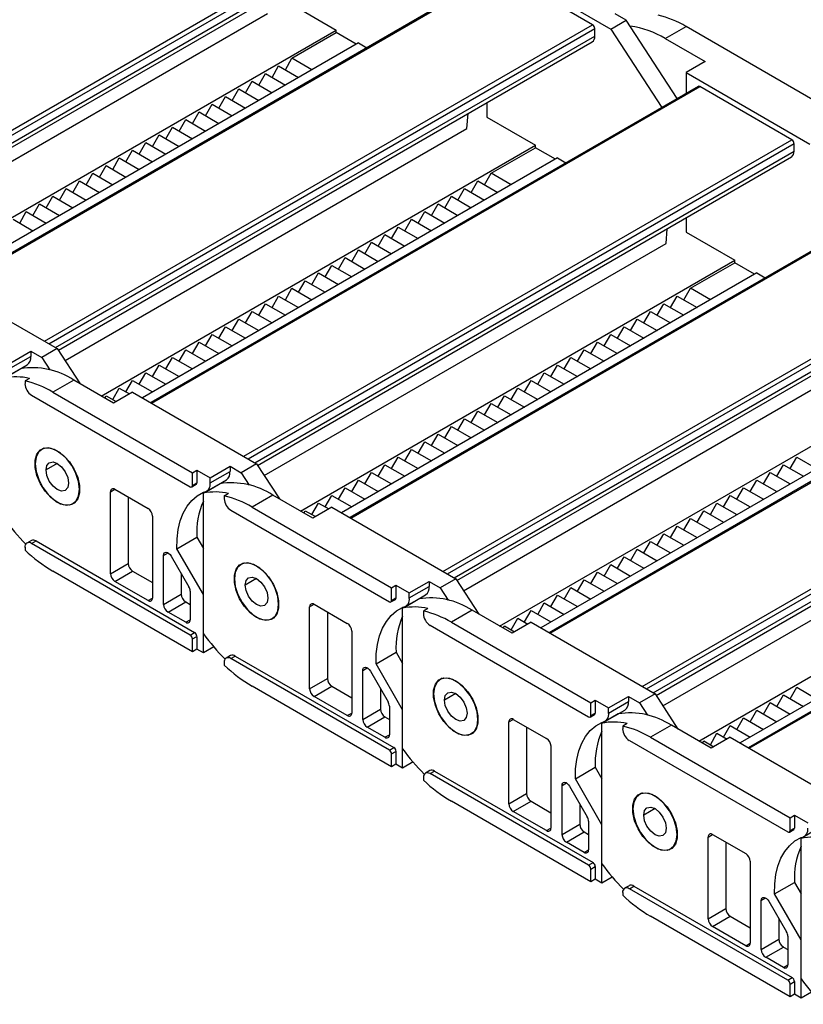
# Model space of a CAD drawing. Header units: millimetres. Extents: x 0 to 1537, y 0 to 1187.
# Tile 7 of 13: x 1048 to 1173, y 817 to 974. Entities that reach past the tile are written whole.
import ezdxf

# ---------------------------------------------------------------- set-up
doc = ezdxf.new("R2010")
doc.units = ezdxf.units.MM
doc.header["$LTSCALE"] = 5.5

msp = doc.modelspace()

# ---------------------------------------------------------------- linework, layer by layer
for p, q in [((1019.89, 941.03), (1107.43, 991.57)), ((1020.6, 940.62), (1107.78, 990.95)), ((1021.66, 940.01), (1107.78, 989.73)), ((1022.11, 939.59), (1107.37, 988.81)), ((1122.35, 983.93), (1142.15, 972.5)), ((1124.29, 981.71), (1036.85, 931.24)), ((1037, 931.15), (1124.54, 981.69)), ((1139.25, 973.2), (1124.54, 981.69)), ((1090.53, 976.83), (1098.31, 972.34)), ((1023.18, 937.95), (1087.35, 974.99)), ((1144.62, 973.93), (1142.85, 974.95)), ((1051.71, 922.66), (1139.25, 973.2)), ((1142.15, 972.5), (1144.62, 973.93)), ((1152.78, 961.42), (1144.62, 973.93)), ((1028.94, 932.29), (1098.31, 972.34)), ((1052.42, 922.25), (1139.6, 972.59)), ((1091.24, 967.85), (1098.31, 971.93)), ((1098.31, 971.93), (1098.31, 972.34)), ((1101.49, 970.09), (1098.31, 971.93)), ((1139.6, 971.36), (1139.6, 972.59)), ((1142.15, 972.5), (1150.31, 960)), ((1150.85, 970.99), (1154.17, 972.91)), ((1176.44, 960.05), (1154.17, 972.91)), ((1101.84, 970.3), (1035.52, 932.01)), ((1053.48, 921.64), (1139.6, 971.36)), ((1053.93, 921.22), (1139.19, 970.44)), ((1101.84, 970.3), (1103.18, 969.52)), ((1150.85, 970.99), (1157.21, 967.32)), ((1090.18, 966.01), (1091.24, 967.85)), ((1094.42, 966.01), (1091.24, 967.85)), ((1157.21, 967.32), (1154.17, 965.56)), ((1085.93, 963.56), (1086.99, 965.4)), ((1086.99, 965.4), (1090.18, 963.56)), ((1088.05, 964.78), (1089.11, 966.62)), ((1089.11, 966.62), (1092.3, 964.78)), ((1154.17, 965.56), (1154.17, 962.22)), ((1154.17, 965.56), (1173.97, 954.13)), ((1083.81, 962.34), (1084.87, 964.17)), ((1084.87, 964.17), (1088.05, 962.34)), ((1156.11, 963.34), (1068.67, 912.87)), ((1068.82, 912.78), (1156.36, 963.32)), ((1081.69, 961.11), (1082.75, 962.95)), ((1082.75, 962.95), (1085.93, 961.11)), ((1171.07, 954.83), (1156.36, 963.32)), ((1077.45, 958.66), (1078.51, 960.5)), ((1078.51, 960.5), (1081.69, 958.66)), ((1079.57, 959.89), (1080.63, 961.72)), ((1080.63, 961.72), (1083.81, 959.89)), ((1122.35, 960.72), (1122.35, 958.46)), ((1075.33, 957.44), (1076.39, 959.27)), ((1076.39, 959.27), (1079.57, 957.44)), ((1119.17, 956.62), (1119.36, 959)), ((1073.2, 956.21), (1074.27, 958.05)), ((1074.27, 958.05), (1077.45, 956.21)), ((1122.35, 958.46), (1130.13, 953.97)), ((1055, 919.58), (1119.17, 956.62)), ((1071.08, 954.99), (1072.14, 956.82)), ((1072.14, 956.82), (1075.33, 954.99)), ((1066.84, 952.54), (1067.9, 954.38)), ((1067.9, 954.38), (1071.08, 952.54)), ((1068.96, 953.76), (1070.02, 955.6)), ((1070.02, 955.6), (1073.2, 953.76)), ((1083.53, 904.29), (1171.07, 954.83)), ((1084.24, 903.88), (1171.42, 954.22)), ((1171.42, 952.99), (1171.42, 954.22)), ((1060.76, 913.92), (1130.13, 953.97)), ((1064.72, 951.31), (1065.78, 953.15)), ((1065.78, 953.15), (1068.96, 951.31)), ((1085.3, 903.27), (1171.42, 952.99)), ((1123.06, 949.48), (1130.13, 953.56)), ((1130.13, 953.56), (1130.13, 953.97)), ((1133.31, 951.72), (1130.13, 953.56)), ((1062.6, 950.09), (1063.66, 951.93)), ((1063.66, 951.93), (1066.84, 950.09)), ((1133.66, 951.93), (1067.34, 913.64)), ((1085.75, 902.85), (1171.01, 952.08)), ((1133.66, 951.93), (1135, 951.16)), ((1058.36, 947.64), (1059.42, 949.48)), ((1059.42, 949.48), (1062.6, 947.64)), ((1060.48, 948.86), (1061.54, 950.7)), ((1061.54, 950.7), (1064.72, 948.86)), ((1122, 947.64), (1123.06, 949.48)), ((1126.24, 947.64), (1123.06, 949.48)), ((1056.23, 946.42), (1057.29, 948.25)), ((1057.29, 948.25), (1060.48, 946.42)), ((1119.87, 946.42), (1120.93, 948.25)), ((1120.93, 948.25), (1124.12, 946.42)), ((1054.11, 945.19), (1055.17, 947.03)), ((1055.17, 947.03), (1058.36, 945.19)), ((1117.75, 945.19), (1118.81, 947.03)), ((1118.81, 947.03), (1122, 945.19)), ((1051.99, 943.97), (1053.05, 945.8)), ((1053.05, 945.8), (1056.23, 943.97)), ((1187.93, 944.97), (1100.49, 894.5)), ((1100.64, 894.41), (1188.18, 944.95)), ((1115.63, 943.97), (1116.69, 945.8)), ((1116.69, 945.8), (1119.87, 943.97)), ((1047.75, 941.52), (1048.81, 943.35)), ((1048.81, 943.35), (1051.99, 941.52)), ((1049.87, 942.74), (1050.93, 944.58)), ((1050.93, 944.58), (1054.11, 942.74)), ((1111.39, 941.52), (1112.45, 943.35)), ((1112.45, 943.35), (1115.63, 941.52)), ((1113.51, 942.74), (1114.57, 944.58)), ((1114.57, 944.58), (1117.75, 942.74)), ((1046.69, 942.13), (1049.87, 940.29)), ((1109.27, 940.29), (1110.33, 942.13)), ((1110.33, 942.13), (1113.51, 940.29)), ((1154.17, 942.35), (1154.17, 940.09)), ((1107.15, 939.07), (1108.21, 940.9)), ((1108.21, 940.9), (1111.39, 939.07)), ((1150.99, 938.25), (1151.18, 940.63)), ((1154.17, 940.09), (1161.95, 935.6)), ((1105.02, 937.84), (1106.09, 939.68)), ((1106.09, 939.68), (1109.27, 937.84)), ((1086.82, 901.21), (1150.99, 938.25)), ((1100.78, 935.39), (1101.84, 937.23)), ((1101.84, 937.23), (1105.02, 935.39)), ((1102.9, 936.62), (1103.96, 938.46)), ((1103.96, 938.46), (1107.15, 936.62)), ((1092.58, 895.56), (1161.95, 935.6)), ((1098.66, 934.17), (1099.72, 936.01)), ((1099.72, 936.01), (1102.9, 934.17)), ((1115.35, 885.92), (1202.89, 936.46)), ((1116.06, 885.52), (1203.24, 935.85)), ((1161.95, 935.19), (1161.95, 935.6)), ((1096.54, 932.94), (1097.6, 934.78)), ((1097.6, 934.78), (1100.78, 932.94)), ((1117.12, 884.9), (1203.24, 934.62)), ((1154.88, 931.11), (1161.95, 935.19)), ((1165.13, 933.35), (1161.95, 935.19)), ((1033.96, 932.91), (1053.76, 921.48)), ((1092.3, 930.5), (1093.36, 932.33)), ((1093.36, 932.33), (1096.54, 930.5)), ((1094.42, 931.72), (1095.48, 933.56)), ((1095.48, 933.56), (1098.66, 931.72)), ((1165.48, 933.56), (1099.16, 895.27)), ((1117.57, 884.49), (1202.83, 933.71)), ((1165.48, 933.56), (1166.82, 932.79)), ((1090.18, 929.27), (1091.24, 931.11)), ((1091.24, 931.11), (1094.42, 929.27)), ((1153.82, 929.27), (1154.88, 931.11)), ((1158.06, 929.27), (1154.88, 931.11)), ((1088.05, 928.05), (1089.11, 929.88)), ((1089.11, 929.88), (1092.3, 928.05)), ((1151.69, 928.05), (1152.75, 929.88)), ((1152.75, 929.88), (1155.94, 928.05)), ((1085.93, 926.82), (1086.99, 928.66)), ((1086.99, 928.66), (1090.18, 926.82)), ((1149.57, 926.82), (1150.63, 928.66)), ((1150.63, 928.66), (1153.81, 926.82)), ((1081.69, 924.37), (1082.75, 926.21)), ((1082.75, 926.21), (1085.93, 924.37)), ((1083.81, 925.6), (1084.87, 927.43)), ((1084.87, 927.43), (1088.05, 925.6)), ((1219.75, 926.61), (1132.31, 876.13)), ((1132.46, 876.05), (1220, 926.58)), ((1145.33, 924.37), (1146.39, 926.21)), ((1146.39, 926.21), (1149.57, 924.37)), ((1147.45, 925.6), (1148.51, 927.43)), ((1148.51, 927.43), (1151.69, 925.6)), ((1079.57, 923.15), (1080.63, 924.98)), ((1080.63, 924.98), (1083.81, 923.15)), ((1143.21, 923.15), (1144.27, 924.98)), ((1144.27, 924.98), (1147.45, 923.15)), ((1077.45, 921.92), (1078.51, 923.76)), ((1078.51, 923.76), (1081.69, 921.92)), ((1141.09, 921.92), (1142.15, 923.76)), ((1142.15, 923.76), (1145.33, 921.92)), ((1053.76, 921.48), (1051.28, 920.05)), ((1053.76, 921.48), (1057.43, 915.85)), ((1073.2, 919.47), (1074.27, 921.31)), ((1074.27, 921.31), (1077.45, 919.47)), ((1075.33, 920.7), (1076.39, 922.54)), ((1076.39, 922.54), (1079.57, 920.7)), ((1136.84, 919.47), (1137.91, 921.31)), ((1137.91, 921.31), (1141.09, 919.47)), ((1138.97, 920.7), (1140.03, 922.54)), ((1140.03, 922.54), (1143.21, 920.7)), ((1046.33, 919.23), (1049.52, 921.07)), ((1046.33, 918.42), (1049.52, 920.25)), ((1049.52, 921.07), (1049.52, 920.25)), ((1049.52, 921.07), (1051.28, 920.05)), ((1051.28, 920.05), (1052.57, 918.08)), ((1071.08, 918.25), (1072.14, 920.09)), ((1072.14, 920.09), (1075.33, 918.25)), ((1118.64, 882.84), (1182.81, 919.88)), ((1134.72, 918.25), (1135.78, 920.09)), ((1135.78, 920.09), (1138.97, 918.25)), ((1047.89, 918.28), (1045.27, 916.77)), ((1045.76, 917.05), (1048.94, 918.89)), ((1068.96, 917.02), (1070.02, 918.86)), ((1070.02, 918.86), (1073.2, 917.02)), ((1132.6, 917.02), (1133.66, 918.86)), ((1133.66, 918.86), (1136.84, 917.02)), ((1147.17, 867.55), (1234.71, 918.09)), ((1049.3, 916.73), (1048.6, 916.32)), ((1056.38, 916.46), (1053.05, 914.54)), ((1062.74, 912.78), (1056.38, 916.46)), ((1066.84, 915.8), (1067.9, 917.64)), ((1067.9, 917.64), (1071.08, 915.8)), ((1124.4, 877.19), (1193.77, 917.23)), ((1130.48, 915.8), (1131.54, 917.64)), ((1131.54, 917.64), (1134.72, 915.8)), ((1147.88, 867.15), (1235.06, 917.48)), ((1048.6, 916.32), (1048.6, 915.89)), ((1062.6, 913.35), (1063.66, 915.19)), ((1063.66, 915.19), (1065.28, 914.25)), ((1064.72, 914.58), (1065.78, 916.41)), ((1065.78, 916.41), (1068.96, 914.58)), ((1126.24, 913.35), (1127.3, 915.19)), ((1127.3, 915.19), (1130.48, 913.35)), ((1128.36, 914.58), (1129.42, 916.41)), ((1129.42, 916.41), (1132.6, 914.58)), ((1197.3, 915.19), (1130.98, 876.9)), ((1148.94, 866.53), (1235.06, 916.25)), ((1149.38, 866.12), (1234.65, 915.34)), ((1049.66, 914.05), (1074.97, 899.44)), ((1053.05, 914.54), (1075.33, 901.68)), ((1061.33, 913.6), (1061.54, 913.96)), ((1061.54, 913.96), (1063.16, 913.03)), ((1065.78, 914.54), (1062.74, 912.78)), ((1065.78, 914.54), (1085.58, 903.11)), ((1124.12, 912.13), (1125.18, 913.96)), ((1125.18, 913.96), (1128.36, 912.13)), ((1122, 910.9), (1123.06, 912.74)), ((1123.06, 912.74), (1126.24, 910.9)), ((1117.75, 908.45), (1118.81, 910.29)), ((1118.81, 910.29), (1122, 908.45)), ((1119.87, 909.68), (1120.93, 911.51)), ((1120.93, 911.51), (1124.12, 909.68)), ((1115.63, 907.23), (1116.69, 909.06)), ((1116.69, 909.06), (1119.87, 907.23)), ((1113.51, 906), (1114.57, 907.84)), ((1114.57, 907.84), (1117.75, 906)), ((1251.57, 908.24), (1164.13, 857.76)), ((1164.28, 857.68), (1251.82, 908.21)), ((1051.61, 905.6), (1051.26, 905.4)), ((1111.39, 904.78), (1112.45, 906.62)), ((1112.45, 906.62), (1115.63, 904.78)), ((1107.15, 902.33), (1108.21, 904.17)), ((1108.21, 904.17), (1111.39, 902.33)), ((1109.27, 903.55), (1110.33, 905.39)), ((1110.33, 905.39), (1113.51, 903.55)), ((1170.79, 902.33), (1171.85, 904.17)), ((1171.85, 904.17), (1175.03, 902.33)), ((1053.76, 903.15), (1051.96, 902.11)), ((1078.15, 900.86), (1081.34, 902.7)), ((1081.34, 902.7), (1081.34, 901.88)), ((1081.34, 902.7), (1083.1, 901.68)), ((1085.58, 903.11), (1083.1, 901.68)), ((1085.58, 903.11), (1089.25, 897.48)), ((1105.02, 901.1), (1106.09, 902.94)), ((1106.09, 902.94), (1109.27, 901.1)), ((1168.66, 901.1), (1169.72, 902.94)), ((1169.72, 902.94), (1172.91, 901.1)), ((1075.33, 901.68), (1076.03, 902.09)), ((1075.33, 899.64), (1075.33, 901.68)), ((1076.03, 902.09), (1078.15, 900.86)), ((1076.03, 902.09), (1076.03, 900.05)), ((1078.15, 900.05), (1081.34, 901.88)), ((1078.15, 900.05), (1078.15, 900.86)), ((1083.1, 901.68), (1084.39, 899.71)), ((1102.9, 899.88), (1103.96, 901.72)), ((1103.96, 901.72), (1107.15, 899.88)), ((1150.46, 864.47), (1214.63, 901.51)), ((1166.54, 899.88), (1167.6, 901.72)), ((1167.6, 901.72), (1170.79, 899.88)), ((1075.22, 899.41), (1075.93, 899.82)), ((1075.33, 899.64), (1076.03, 900.05)), ((1079.71, 899.91), (1077.09, 898.4)), ((1077.58, 898.68), (1080.76, 900.52)), ((1098.66, 897.43), (1099.72, 899.27)), ((1099.72, 899.27), (1102.9, 897.43)), ((1100.78, 898.66), (1101.84, 900.49)), ((1101.84, 900.49), (1105.02, 898.66)), ((1162.3, 897.43), (1163.36, 899.27)), ((1163.36, 899.27), (1166.54, 897.43)), ((1164.42, 898.66), (1165.48, 900.49)), ((1165.48, 900.49), (1168.66, 898.66)), ((1057.29, 899.02), (1057.33, 899.05)), ((1062.24, 898.62), (1062.95, 899.03)), ((1062.24, 885.55), (1062.24, 898.62)), ((1062.95, 899.03), (1068.26, 895.96)), ((1065.07, 897.8), (1065.07, 887.19)), ((1077.09, 875.97), (1077.09, 898.4)), ((1081.12, 898.36), (1080.42, 897.95)), ((1080.42, 897.95), (1080.42, 897.52)), ((1088.2, 898.09), (1084.87, 896.17)), ((1094.56, 894.41), (1088.2, 898.09)), ((1096.54, 896.21), (1097.6, 898.04)), ((1097.6, 898.04), (1100.78, 896.21)), ((1156.22, 858.82), (1225.59, 898.86)), ((1160.18, 896.21), (1161.24, 898.04)), ((1161.24, 898.04), (1164.42, 896.21)), ((1053.76, 896.94), (1053.79, 896.96)), ((1056.26, 896.74), (1056.61, 896.94)), ((1084.87, 896.17), (1107.15, 883.31)), ((1094.42, 894.98), (1095.48, 896.82)), ((1097.6, 896.17), (1094.56, 894.41)), ((1095.48, 896.82), (1097.1, 895.88)), ((1097.6, 896.17), (1117.4, 884.74)), ((1158.06, 894.98), (1159.12, 896.82)), ((1159.12, 896.82), (1162.3, 894.98)), ((1229.12, 896.82), (1162.8, 858.53)), ((1068.96, 894.74), (1068.96, 881.67)), ((1081.48, 895.68), (1106.79, 881.07)), ((1093.15, 895.23), (1093.36, 895.59)), ((1093.36, 895.59), (1094.98, 894.66)), ((1155.94, 893.76), (1157, 895.59)), ((1157, 895.59), (1160.18, 893.76)), ((1151.69, 891.31), (1152.75, 893.14)), ((1152.75, 893.14), (1155.94, 891.31)), ((1153.82, 892.53), (1154.88, 894.37)), ((1154.88, 894.37), (1158.06, 892.53)), ((1072.86, 889.54), (1076.04, 891.38)), ((1076.04, 891.38), (1077.09, 889.55)), ((1149.57, 890.08), (1150.63, 891.92)), ((1150.63, 891.92), (1153.81, 890.08)), ((1048.6, 889.76), (1048.6, 889.32)), ((1049.62, 890.85), (1048.91, 890.44)), ((1049.66, 890.37), (1050.37, 890.78)), ((1074.97, 875.76), (1049.66, 890.37)), ((1050.37, 890.78), (1075.68, 876.16)), ((1147.45, 888.86), (1148.51, 890.7)), ((1148.51, 890.7), (1151.69, 888.86)), ((1070.73, 888.48), (1071.44, 888.89)), ((1070.73, 880.65), (1070.73, 888.48)), ((1071.94, 888.36), (1074.77, 883.46)), ((1077.09, 882.21), (1072.86, 889.54)), ((1143.21, 886.41), (1144.27, 888.25)), ((1144.27, 888.25), (1147.45, 886.41)), ((1145.33, 887.63), (1146.39, 889.47)), ((1146.39, 889.47), (1149.57, 887.63)), ((1062.24, 885.55), (1065.07, 887.19)), ((1083.43, 887.23), (1083.08, 887.03)), ((1141.09, 885.18), (1142.15, 887.02)), ((1142.15, 887.02), (1145.33, 885.18)), ((1075.33, 873.1), (1053.05, 885.96)), ((1062.95, 884.33), (1065.78, 885.96)), ((1065.78, 885.96), (1068.96, 884.12)), ((1073.56, 885.55), (1073.56, 882.29)), ((1138.97, 883.96), (1140.03, 885.8)), ((1140.03, 885.8), (1143.21, 883.96)), ((1068.26, 881.27), (1062.95, 884.33)), ((1085.58, 884.78), (1083.78, 883.74)), ((1107.15, 883.31), (1107.85, 883.72)), ((1107.85, 883.72), (1109.97, 882.49)), ((1107.85, 883.72), (1107.85, 881.68)), ((1109.97, 882.49), (1113.16, 884.33)), ((1109.97, 881.68), (1113.16, 883.52)), ((1113.16, 884.33), (1113.16, 883.52)), ((1113.16, 884.33), (1114.92, 883.31)), ((1117.4, 884.74), (1114.92, 883.31)), ((1117.4, 884.74), (1121.07, 879.11)), ((1136.84, 882.74), (1137.91, 884.57)), ((1137.91, 884.57), (1141.09, 882.74)), ((1070.73, 880.65), (1073.56, 882.29)), ((1074.97, 882.77), (1074.97, 878.2)), ((1077.09, 872.9), (1077.09, 882.21)), ((1107.15, 881.27), (1107.15, 883.31)), ((1109.4, 880.31), (1112.58, 882.15)), ((1109.97, 881.68), (1109.97, 882.49)), ((1114.92, 883.31), (1116.21, 881.34)), ((1132.6, 880.29), (1133.66, 882.12)), ((1133.66, 882.12), (1136.84, 880.29)), ((1134.72, 881.51), (1135.78, 883.35)), ((1135.78, 883.35), (1138.97, 881.51)), ((1068.26, 881.27), (1068.96, 881.67)), ((1071.44, 879.43), (1074.27, 881.06)), ((1074.27, 881.06), (1074.97, 880.65)), ((1089.11, 880.66), (1089.15, 880.68)), ((1094.06, 880.25), (1094.77, 880.66)), ((1094.77, 880.66), (1100.07, 877.59)), ((1107.04, 881.04), (1107.75, 881.45)), ((1107.15, 881.27), (1107.85, 881.68)), ((1111.53, 881.54), (1108.91, 880.03)), ((1130.48, 879.06), (1131.54, 880.9)), ((1131.54, 880.9), (1134.72, 879.06)), ((1074.27, 877.8), (1071.44, 879.43)), ((1094.06, 867.18), (1094.06, 880.25)), ((1096.89, 879.43), (1096.89, 868.82)), ((1108.91, 857.6), (1108.91, 880.03)), ((1112.94, 879.99), (1112.24, 879.58)), ((1112.24, 879.58), (1112.24, 879.15)), ((1120.02, 879.72), (1116.69, 877.8)), ((1126.38, 876.05), (1120.02, 879.72)), ((1128.36, 877.84), (1129.42, 879.67)), ((1129.42, 879.67), (1132.6, 877.84)), ((1074.27, 877.8), (1074.97, 878.2)), ((1085.58, 878.57), (1085.61, 878.59)), ((1088.08, 878.37), (1088.43, 878.57)), ((1113.3, 877.31), (1138.61, 862.7)), ((1116.69, 877.8), (1138.97, 864.94)), ((1124.97, 876.86), (1125.18, 877.22)), ((1125.18, 877.22), (1126.8, 876.29)), ((1126.24, 876.61), (1127.3, 878.45)), ((1129.42, 877.8), (1126.38, 876.05)), ((1127.3, 878.45), (1128.92, 877.51)), ((1129.42, 877.8), (1149.22, 866.37)), ((1074.97, 875.76), (1075.68, 876.16)), ((1100.78, 876.37), (1100.78, 863.31)), ((1075.33, 875.14), (1076.03, 875.55)), ((1075.33, 873.1), (1075.33, 875.14)), ((1076.03, 875.55), (1076.03, 873.51)), ((1076.03, 873.51), (1075.33, 873.1)), ((1077.09, 872.9), (1076.03, 873.51)), ((1078.75, 873.86), (1077.09, 872.9)), ((1081.44, 872.48), (1080.73, 872.07)), ((1104.68, 871.17), (1107.86, 873.01)), ((1107.86, 873.01), (1108.91, 871.19)), ((1080.42, 871.39), (1080.42, 870.95)), ((1081.48, 872), (1082.19, 872.41)), ((1106.79, 857.39), (1081.48, 872)), ((1082.19, 872.41), (1107.5, 857.79)), ((1108.91, 863.84), (1104.68, 871.17)), ((1102.55, 870.11), (1103.26, 870.52)), ((1102.55, 862.28), (1102.55, 870.11)), ((1103.76, 869.99), (1106.59, 865.09)), ((1094.06, 867.18), (1096.89, 868.82)), ((1115.25, 868.86), (1114.9, 868.66)), ((1107.15, 854.73), (1084.87, 867.59)), ((1094.77, 865.96), (1097.6, 867.59)), ((1097.6, 867.59), (1100.78, 865.75)), ((1105.38, 867.18), (1105.38, 863.92)), ((1117.4, 866.41), (1115.6, 865.37)), ((1149.22, 866.37), (1146.74, 864.94)), ((1149.22, 866.37), (1152.89, 860.74)), ((1168.66, 864.37), (1169.72, 866.2)), ((1169.72, 866.2), (1172.91, 864.37)), ((1170.79, 865.59), (1171.85, 867.43)), ((1171.85, 867.43), (1175.03, 865.59)), ((1100.07, 862.9), (1094.77, 865.96)), ((1138.97, 864.94), (1139.67, 865.35)), ((1138.97, 862.9), (1138.97, 864.94)), ((1139.67, 865.35), (1141.79, 864.13)), ((1139.67, 865.35), (1139.67, 863.31)), ((1141.79, 864.13), (1144.98, 865.96)), ((1141.79, 863.31), (1144.98, 865.15)), ((1144.98, 865.96), (1144.98, 865.15)), ((1144.98, 865.96), (1146.74, 864.94)), ((1146.74, 864.94), (1148.03, 862.97)), ((1166.54, 863.14), (1167.6, 864.98)), ((1167.6, 864.98), (1170.79, 863.14)), ((1100.07, 862.9), (1100.78, 863.31)), ((1102.55, 862.28), (1105.38, 863.92)), ((1106.79, 864.4), (1106.79, 859.84)), ((1108.91, 854.53), (1108.91, 863.84)), ((1138.86, 862.67), (1139.57, 863.08)), ((1138.97, 862.9), (1139.67, 863.31)), ((1143.35, 863.17), (1140.73, 861.66)), ((1141.22, 861.94), (1144.4, 863.78)), ((1141.79, 863.31), (1141.79, 864.13)), ((1164.42, 861.92), (1165.48, 863.75)), ((1165.48, 863.75), (1168.66, 861.92)), ((1103.26, 861.06), (1106.09, 862.69)), ((1106.09, 862.69), (1106.79, 862.28)), ((1120.93, 862.29), (1120.97, 862.31)), ((1125.88, 861.88), (1126.59, 862.29)), ((1125.88, 848.81), (1125.88, 861.88)), ((1126.59, 862.29), (1131.89, 859.23)), ((1140.73, 839.23), (1140.73, 861.66)), ((1144.76, 861.62), (1144.06, 861.21)), ((1162.3, 860.69), (1163.36, 862.53)), ((1163.36, 862.53), (1166.54, 860.69)), ((1106.09, 859.43), (1103.26, 861.06)), ((1117.4, 860.2), (1117.43, 860.22)), ((1119.9, 860), (1120.25, 860.2)), ((1128.71, 861.06), (1128.71, 850.45)), ((1144.06, 861.21), (1144.06, 860.78)), ((1151.84, 861.35), (1148.51, 859.43)), ((1158.2, 857.68), (1151.84, 861.35)), ((1158.06, 858.24), (1159.12, 860.08)), ((1159.12, 860.08), (1160.74, 859.14)), ((1160.18, 859.47), (1161.24, 861.3)), ((1161.24, 861.3), (1164.42, 859.47)), ((1106.09, 859.43), (1106.79, 859.84)), ((1145.12, 858.94), (1170.43, 844.33)), ((1148.51, 859.43), (1170.79, 846.57)), ((1156.79, 858.49), (1157, 858.86)), ((1157, 858.86), (1158.62, 857.92)), ((1161.24, 859.43), (1158.2, 857.68)), ((1161.24, 859.43), (1181.04, 848)), ((1106.79, 857.39), (1107.5, 857.79)), ((1107.15, 856.77), (1107.85, 857.18)), ((1107.15, 854.73), (1107.15, 856.77)), ((1107.85, 857.18), (1107.85, 855.14)), ((1132.6, 858), (1132.6, 844.94)), ((1110.57, 855.49), (1108.91, 854.53)), ((1107.85, 855.14), (1107.15, 854.73)), ((1108.91, 854.53), (1107.85, 855.14)), ((1113.25, 854.11), (1112.55, 853.7)), ((1113.3, 853.63), (1114, 854.04)), ((1138.61, 839.02), (1113.3, 853.63)), ((1114, 854.04), (1139.32, 839.43)), ((1136.5, 852.8), (1139.68, 854.64)), ((1139.68, 854.64), (1140.73, 852.82)), ((1112.24, 853.02), (1112.24, 852.58)), ((1134.37, 851.74), (1135.08, 852.15)), ((1140.73, 845.47), (1136.5, 852.8)), ((1125.88, 848.81), (1128.71, 850.45)), ((1134.37, 843.92), (1134.37, 851.74)), ((1135.58, 851.62), (1138.41, 846.72)), ((1147.07, 850.49), (1146.72, 850.29)), ((1138.97, 836.36), (1116.69, 849.22)), ((1126.59, 847.59), (1129.42, 849.22)), ((1129.42, 849.22), (1132.6, 847.39)), ((1131.89, 844.53), (1126.59, 847.59)), ((1137.2, 848.82), (1137.2, 845.55)), ((1149.22, 848.04), (1147.42, 847)), ((1138.61, 846.03), (1138.61, 841.47)), ((1170.79, 846.57), (1171.49, 846.98)), ((1170.79, 844.53), (1170.79, 846.57)), ((1171.49, 846.98), (1173.61, 845.76)), ((1171.49, 846.98), (1171.49, 844.94)), ((1131.89, 844.53), (1132.6, 844.94)), ((1134.37, 843.92), (1137.2, 845.55)), ((1135.08, 842.69), (1137.91, 844.32)), ((1137.91, 844.32), (1138.61, 843.92)), ((1140.73, 836.16), (1140.73, 845.47)), ((1170.68, 844.3), (1171.39, 844.71)), ((1170.79, 844.53), (1171.49, 844.94)), ((1175.17, 844.8), (1172.55, 843.29)), ((1137.91, 841.06), (1135.08, 842.69)), ((1152.75, 843.92), (1152.79, 843.94)), ((1157.7, 843.51), (1158.41, 843.92)), ((1157.7, 830.44), (1157.7, 843.51)), ((1158.41, 843.92), (1163.71, 840.86)), ((1160.53, 842.69), (1160.53, 832.08)), ((1172.55, 820.86), (1172.55, 843.29)), ((1137.91, 841.06), (1138.61, 841.47)), ((1149.22, 841.83), (1149.25, 841.86)), ((1151.72, 841.63), (1152.07, 841.83)), ((1138.61, 839.02), (1139.32, 839.43)), ((1164.42, 839.63), (1164.42, 826.57)), ((1138.97, 838.4), (1139.67, 838.81)), ((1138.97, 836.36), (1138.97, 838.4)), ((1139.67, 838.81), (1139.67, 836.77)), ((1139.67, 836.77), (1138.97, 836.36)), ((1140.73, 836.16), (1139.67, 836.77)), ((1142.39, 837.12), (1140.73, 836.16)), ((1145.07, 835.74), (1144.37, 835.34)), ((1145.12, 835.26), (1145.82, 835.67)), ((1170.43, 820.65), (1145.12, 835.26)), ((1145.82, 835.67), (1171.14, 821.06)), ((1168.32, 834.43), (1171.5, 836.27)), ((1171.5, 836.27), (1172.55, 834.45)), ((1144.06, 834.65), (1144.06, 834.21)), ((1166.19, 833.37), (1166.9, 833.78)), ((1166.19, 825.55), (1166.19, 833.37)), ((1167.4, 833.25), (1170.22, 828.36)), ((1172.55, 827.1), (1168.32, 834.43)), ((1157.7, 830.44), (1160.53, 832.08)), ((1170.79, 817.99), (1148.51, 830.85)), ((1158.41, 829.22), (1161.24, 830.85)), ((1161.24, 830.85), (1164.42, 829.02)), ((1169.02, 830.45), (1169.02, 827.18)), ((1163.71, 826.16), (1158.41, 829.22)), ((1166.19, 825.55), (1169.02, 827.18)), ((1170.43, 827.66), (1170.43, 823.1)), ((1172.55, 817.79), (1172.55, 827.1)), ((1163.71, 826.16), (1164.42, 826.57)), ((1166.9, 824.32), (1169.72, 825.95)), ((1169.72, 825.95), (1170.43, 825.55)), ((1169.72, 822.69), (1166.9, 824.32)), ((1169.72, 822.69), (1170.43, 823.1)), ((1170.43, 820.65), (1171.14, 821.06)), ((1170.79, 820.04), (1171.49, 820.44)), ((1170.79, 817.99), (1170.79, 820.04)), ((1171.49, 820.44), (1171.49, 818.4)), ((1171.49, 818.4), (1170.79, 817.99)), ((1172.55, 817.79), (1171.49, 818.4)), ((1174.21, 818.75), (1172.55, 817.79))]:
    msp.add_line(p, q)
at = {"flags": 128}
for points in [[(1053.76, 896.94), (1052.75, 897.69), (1051.83, 898.71), (1051.06, 899.92), (1050.51, 901.23), (1050.22, 902.52), (1050.22, 903.69), (1050.51, 904.65), (1051.06, 905.32), (1051.83, 905.65), (1052.75, 905.6), (1053.76, 905.19)], [(1057.29, 899.02), (1057.15, 900.26), (1056.73, 901.56), (1056.07, 902.81), (1055.23, 903.93), (1054.26, 904.82), (1053.26, 905.4), (1052.29, 905.63), (1051.44, 905.49), (1050.79, 904.99), (1050.37, 904.17), (1050.22, 903.11)], [(1053.76, 905.19), (1054.77, 904.44), (1055.69, 903.42), (1056.46, 902.21), (1057.01, 900.9), (1057.29, 899.61), (1057.29, 898.44), (1057.01, 897.48), (1056.46, 896.81), (1055.69, 896.48), (1054.77, 896.53), (1053.76, 896.94)], [(1050.22, 903.11), (1050.37, 901.87), (1050.79, 900.58), (1051.44, 899.32), (1052.29, 898.2), (1053.26, 897.32), (1054.26, 896.73), (1055.23, 896.5), (1056.07, 896.64), (1056.73, 897.14), (1057.15, 897.96), (1057.29, 899.02)], [(1051.96, 902.11), (1052.09, 902.82), (1052.48, 903.27), (1053.07, 903.39), (1053.76, 903.15), (1054.45, 902.59), (1055.03, 901.8), (1055.43, 900.9), (1055.56, 900.03)], [(1055.56, 900.03), (1055.43, 899.31), (1055.03, 898.86), (1054.45, 898.74), (1053.76, 898.98), (1053.07, 899.54), (1052.48, 900.33), (1052.09, 901.23), (1051.96, 902.11)], [(1072.86, 889.54), (1072.89, 891.13), (1073.07, 892.62), (1073.4, 893.99), (1073.87, 895.23), (1074.49, 896.31), (1075.24, 897.23), (1076.11, 897.98), (1077.09, 898.55)], [(1070.73, 888.48), (1070.76, 888.7), (1070.85, 888.87), (1070.99, 888.96), (1071.17, 888.98), (1071.37, 888.93), (1071.57, 888.79), (1071.77, 888.6), (1071.94, 888.36)], [(1085.58, 878.57), (1084.57, 879.32), (1083.65, 880.34), (1082.88, 881.55), (1082.33, 882.86), (1082.04, 884.15), (1082.04, 885.32), (1082.33, 886.28), (1082.88, 886.96), (1083.65, 887.28), (1084.57, 887.23), (1085.58, 886.82)], [(1089.11, 880.66), (1088.97, 881.89), (1088.55, 883.19), (1087.89, 884.45), (1087.05, 885.56), (1086.08, 886.45), (1085.08, 887.03), (1084.11, 887.26), (1083.26, 887.12), (1082.6, 886.62), (1082.19, 885.81), (1082.04, 884.74)], [(1085.58, 886.82), (1086.59, 886.07), (1087.51, 885.05), (1088.28, 883.84), (1088.83, 882.53), (1089.11, 881.24), (1089.11, 880.07), (1088.83, 879.11), (1088.28, 878.44), (1087.51, 878.11), (1086.59, 878.16), (1085.58, 878.57)], [(1083.78, 883.74), (1083.91, 884.46), (1084.3, 884.91), (1084.89, 885.02), (1085.58, 884.78), (1086.27, 884.22), (1086.85, 883.43), (1087.25, 882.53), (1087.38, 881.66)], [(1082.04, 884.74), (1082.19, 883.5), (1082.6, 882.21), (1083.26, 880.95), (1084.11, 879.83), (1085.08, 878.95), (1086.08, 878.37), (1087.05, 878.14), (1087.89, 878.27), (1088.55, 878.77), (1088.97, 879.59), (1089.11, 880.66)], [(1087.38, 881.66), (1087.25, 880.94), (1086.85, 880.49), (1086.27, 880.37), (1085.58, 880.61), (1084.89, 881.17), (1084.3, 881.96), (1083.91, 882.86), (1083.78, 883.74)], [(1104.68, 871.17), (1104.71, 872.76), (1104.89, 874.25), (1105.22, 875.62), (1105.69, 876.86), (1106.31, 877.94), (1107.06, 878.87), (1107.93, 879.61), (1108.91, 880.18)], [(1102.55, 870.11), (1102.58, 870.33), (1102.67, 870.5), (1102.81, 870.59), (1102.99, 870.61), (1103.19, 870.56), (1103.39, 870.43), (1103.59, 870.23), (1103.76, 869.99)], [(1117.4, 860.2), (1116.39, 860.95), (1115.47, 861.97), (1114.7, 863.19), (1114.15, 864.49), (1113.86, 865.78), (1113.86, 866.95), (1114.15, 867.92), (1114.7, 868.59), (1115.47, 868.91), (1116.39, 868.86), (1117.4, 868.45)], [(1120.93, 862.29), (1120.79, 863.52), (1120.37, 864.82), (1119.71, 866.08), (1118.87, 867.19), (1117.9, 868.08), (1116.9, 868.66), (1115.93, 868.89), (1115.08, 868.75), (1114.42, 868.25), (1114.01, 867.44), (1113.86, 866.37)], [(1117.4, 868.45), (1118.41, 867.7), (1119.33, 866.68), (1120.1, 865.47), (1120.65, 864.17), (1120.93, 862.87), (1120.93, 861.7), (1120.65, 860.74), (1120.1, 860.07), (1119.33, 859.74), (1118.41, 859.79), (1117.4, 860.2)], [(1113.86, 866.37), (1114.01, 865.14), (1114.42, 863.84), (1115.08, 862.58), (1115.93, 861.46), (1116.9, 860.58), (1117.9, 860), (1118.87, 859.77), (1119.71, 859.91), (1120.37, 860.4), (1120.79, 861.22), (1120.93, 862.29)], [(1115.6, 865.37), (1115.73, 866.09), (1116.12, 866.54), (1116.71, 866.65), (1117.4, 866.41), (1118.09, 865.85), (1118.67, 865.06), (1119.06, 864.16), (1119.2, 863.29)], [(1119.2, 863.29), (1119.06, 862.57), (1118.67, 862.12), (1118.09, 862.01), (1117.4, 862.25), (1116.71, 862.8), (1116.12, 863.59), (1115.73, 864.49), (1115.6, 865.37)], [(1136.5, 852.8), (1136.53, 854.39), (1136.71, 855.88), (1137.04, 857.25), (1137.51, 858.49), (1138.13, 859.57), (1138.88, 860.5), (1139.75, 861.25), (1140.73, 861.81)], [(1134.37, 851.74), (1134.4, 851.96), (1134.49, 852.13), (1134.63, 852.22), (1134.81, 852.25), (1135.01, 852.19), (1135.21, 852.06), (1135.41, 851.86), (1135.58, 851.62)], [(1149.22, 841.83), (1148.21, 842.58), (1147.29, 843.6), (1146.52, 844.82), (1145.97, 846.12), (1145.68, 847.41), (1145.68, 848.59), (1145.97, 849.55), (1146.52, 850.22), (1147.29, 850.54), (1148.21, 850.5), (1149.22, 850.08)], [(1152.75, 843.92), (1152.61, 845.15), (1152.19, 846.45), (1151.53, 847.71), (1150.69, 848.82), (1149.72, 849.71), (1148.72, 850.29), (1147.75, 850.52), (1146.9, 850.38), (1146.24, 849.88), (1145.83, 849.07), (1145.68, 848)], [(1149.22, 850.08), (1150.22, 849.33), (1151.15, 848.31), (1151.92, 847.1), (1152.47, 845.8), (1152.75, 844.5), (1152.75, 843.33), (1152.47, 842.37), (1151.92, 841.7), (1151.15, 841.38), (1150.22, 841.42), (1149.22, 841.83)], [(1145.68, 848), (1145.83, 846.77), (1146.24, 845.47), (1146.9, 844.21), (1147.75, 843.09), (1148.72, 842.21), (1149.72, 841.63), (1150.69, 841.4), (1151.53, 841.54), (1152.19, 842.03), (1152.61, 842.85), (1152.75, 843.92)], [(1147.42, 847), (1147.55, 847.72), (1147.94, 848.17), (1148.53, 848.28), (1149.22, 848.04), (1149.91, 847.48), (1150.49, 846.69), (1150.88, 845.79), (1151.02, 844.92)], [(1151.02, 844.92), (1150.88, 844.2), (1150.49, 843.75), (1149.91, 843.64), (1149.22, 843.88), (1148.53, 844.43), (1147.94, 845.22), (1147.55, 846.12), (1147.42, 847)], [(1168.32, 834.43), (1168.35, 836.02), (1168.53, 837.51), (1168.86, 838.88), (1169.33, 840.12), (1169.95, 841.2), (1170.7, 842.13), (1171.57, 842.88), (1172.55, 843.44)], [(1166.19, 833.37), (1166.22, 833.59), (1166.31, 833.76), (1166.45, 833.86), (1166.63, 833.88), (1166.83, 833.82), (1167.03, 833.69), (1167.23, 833.49), (1167.4, 833.25)]]:
    msp.add_lwpolyline(points, dxfattribs=at)
for centre, radius, start, end in [((1146.25, 959.59), 15.5, 59.29, 77.1024), ((1138.83, 972.55), 0.768, 2.6055, 57.3945), ((1143.44, 958.87), 14.2, 58.5828, 82.6528), ((1138.62, 971.25), 0.986, 305.0133, 6.2988), ((1156.21, 963.11), 0.251, 54.3824, 114.3071), ((1170.65, 954.18), 0.768, 2.6055, 57.3945), ((1170.44, 952.88), 0.986, 305.0133, 6.2988), ((1048.08, 920.06), 1.45, 306.2883, 7.8112), ((1049.78, 906.4), 12.03, 56.7274, 99.0133), ((1047.2, 907.61), 9.36, 76.9706, 101.848), ((1045.14, 901.22), 15.5, 59.29, 77.1024), ((1050.9, 915.99), 2.31, 182.6055, 237.3945), ((1079.9, 901.69), 1.45, 306.2883, 7.8112), ((1075.11, 899.6), 0.218, 230.7967, 9.214), ((1075.8, 900.02), 0.24, 304.0564, 7.2558), ((1076.94, 899.78), 1.24, 277.1662, 12.2078), ((1081.6, 888.03), 12.03, 56.7274, 99.0133), ((1062.68, 898.69), 0.437, 50.7967, 189.214), ((1079.01, 889.24), 9.36, 76.9706, 101.848), ((1076.96, 882.85), 15.5, 59.29, 77.1024), ((1088.3, 892.12), 12.28, 155.8434, 183.4452), ((1082.72, 897.62), 2.31, 182.6055, 237.3945), ((1067.43, 894.67), 1.54, 2.6055, 57.3945), ((1072.09, 913.69), 33.07, 215.8066, 225.0618), ((1049.24, 889.86), 0.655, 50.7967, 189.214), ((1049.93, 890.16), 0.754, 54.3824, 114.3071), ((1065.38, 906.93), 24.32, 226.3765, 239.5525), ((1066.61, 887.26), 1.54, 182.6055, 237.3945), ((1063.78, 885.62), 1.54, 182.6055, 237.3945), ((1073.53, 882.72), 1.44, 1.9565, 31.1437), ((1111.72, 883.32), 1.45, 306.2883, 7.8112), ((1075.09, 882.36), 1.54, 182.6055, 237.3945), ((1068.53, 881.6), 0.437, 230.7967, 9.214), ((1072.27, 880.72), 1.54, 182.6055, 237.3945), ((1094.5, 880.32), 0.437, 50.7967, 189.214), ((1106.93, 881.24), 0.218, 230.7967, 9.214), ((1107.62, 881.65), 0.24, 304.0564, 7.2558), ((1108.76, 881.42), 1.24, 277.1662, 12.2078), ((1113.41, 869.66), 12.03, 56.7274, 99.0133), ((1120.12, 873.75), 12.28, 155.8434, 183.4452), ((1110.83, 870.88), 9.36, 76.9706, 101.848), ((1108.78, 864.48), 15.5, 59.29, 77.1024), ((1114.54, 879.25), 2.31, 182.6055, 237.3945), ((1074.54, 878.13), 0.437, 230.7967, 9.214), ((1099.25, 876.3), 1.54, 2.6055, 57.3945), ((1074.56, 875.11), 0.768, 2.6055, 57.3945), ((1075.27, 875.52), 0.768, 2.6055, 57.3945), ((1103.91, 895.32), 33.07, 215.8066, 225.0618), ((1081.75, 871.79), 0.754, 54.3824, 114.3071), ((1081.06, 871.49), 0.655, 50.7967, 189.214), ((1097.2, 888.56), 24.32, 226.3765, 239.5525), ((1098.43, 868.89), 1.54, 182.6055, 237.3945), ((1095.6, 867.25), 1.54, 182.6055, 237.3945), ((1105.35, 864.35), 1.44, 1.9565, 31.1437), ((1143.54, 864.95), 1.45, 306.2883, 7.8112), ((1100.35, 863.24), 0.437, 230.7967, 9.214), ((1106.91, 863.99), 1.54, 182.6055, 237.3945), ((1139.44, 863.28), 0.24, 304.0564, 7.2558), ((1140.58, 863.05), 1.24, 277.1662, 12.2078), ((1145.23, 851.29), 12.03, 56.7274, 99.0133), ((1104.08, 862.35), 1.54, 182.6055, 237.3945), ((1126.32, 861.95), 0.437, 50.7967, 189.214), ((1138.75, 862.87), 0.218, 230.7967, 9.214), ((1142.65, 852.51), 9.36, 76.9706, 101.848), ((1151.94, 855.38), 12.28, 155.8434, 183.4452), ((1140.6, 846.11), 15.5, 59.29, 77.1024), ((1146.36, 860.88), 2.31, 182.6055, 237.3945), ((1106.36, 859.77), 0.437, 230.7967, 9.214), ((1131.07, 857.93), 1.54, 2.6055, 57.3945), ((1106.38, 856.74), 0.768, 2.6055, 57.3945), ((1107.09, 857.15), 0.768, 2.6055, 57.3945), ((1135.73, 876.95), 33.07, 215.8066, 225.0618), ((1112.88, 853.12), 0.655, 50.7967, 189.214), ((1113.57, 853.43), 0.754, 54.3824, 114.3071), ((1129.02, 870.19), 24.32, 226.3765, 239.5525), ((1130.25, 850.52), 1.54, 182.6055, 237.3945), ((1127.42, 848.88), 1.54, 182.6055, 237.3945), ((1137.17, 845.98), 1.44, 1.9565, 31.1437), ((1132.17, 844.87), 0.437, 230.7967, 9.214), ((1138.73, 845.62), 1.54, 182.6055, 237.3945), ((1170.57, 844.5), 0.218, 230.7967, 9.214), ((1171.25, 844.91), 0.24, 304.0564, 7.2558), ((1172.4, 844.68), 1.24, 277.1662, 12.2078), ((1135.9, 843.99), 1.54, 182.6055, 237.3945), ((1158.14, 843.58), 0.437, 50.7967, 189.214), ((1174.47, 834.14), 9.36, 76.9706, 101.848), ((1138.18, 841.4), 0.437, 230.7967, 9.214), ((1183.76, 837.01), 12.28, 155.8434, 183.4452), ((1138.91, 838.78), 0.768, 2.6055, 57.3945), ((1162.89, 839.56), 1.54, 2.6055, 57.3945), ((1138.2, 838.37), 0.768, 2.6055, 57.3945), ((1167.55, 858.58), 33.07, 215.8066, 225.0618), ((1144.7, 834.75), 0.655, 50.7967, 189.214), ((1145.39, 835.06), 0.754, 54.3824, 114.3071), ((1160.84, 851.82), 24.32, 226.3765, 239.5525), ((1162.07, 832.15), 1.54, 182.6055, 237.3945), ((1159.24, 830.51), 1.54, 182.6055, 237.3945), ((1170.55, 827.25), 1.54, 182.6055, 237.3945), ((1168.99, 827.61), 1.44, 1.9565, 31.1437), ((1163.99, 826.5), 0.437, 230.7967, 9.214), ((1167.72, 825.62), 1.54, 182.6055, 237.3945), ((1170, 823.03), 0.437, 230.7967, 9.214), ((1170.02, 820), 0.768, 2.6055, 57.3945), ((1170.73, 820.41), 0.768, 2.6055, 57.3945), ((1199.37, 840.21), 33.07, 215.8066, 225.0618)]:
    msp.add_arc(centre, radius, start, end)

doc.saveas('drawing.dxf')
